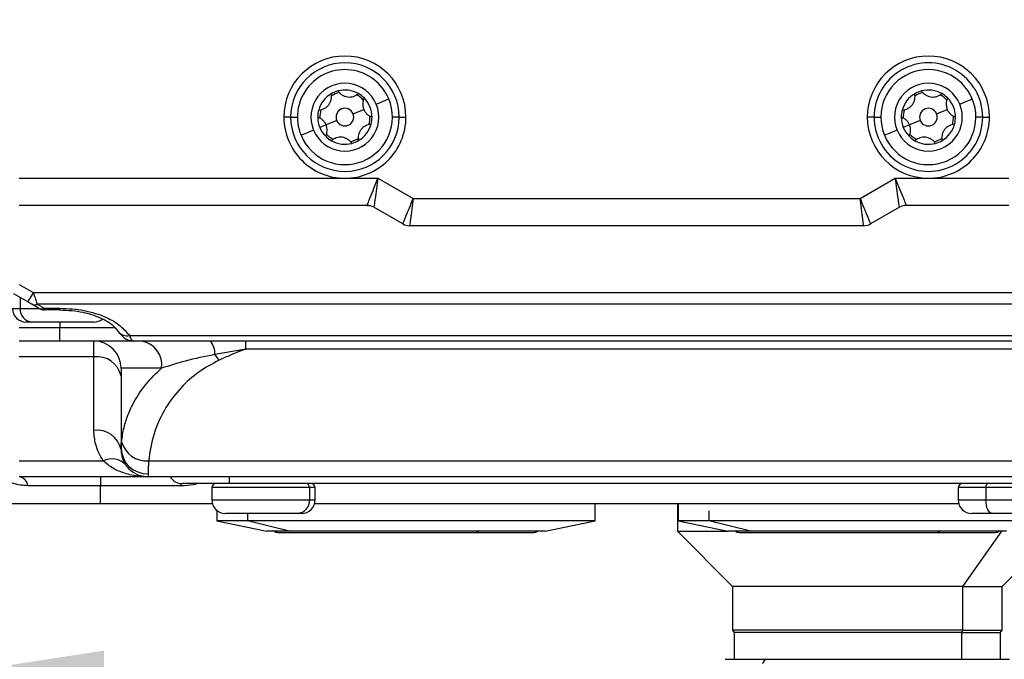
# Model space of a CAD drawing. Header units: millimetres. Extents: x 0 to 699, y 0 to 540.
# Tile 34 of 54: x 297 to 369, y 358 to 405. Entities that reach past the tile are written whole.
import ezdxf

# ---------------------------------------------------------------- set-up
doc = ezdxf.new("R2010")
doc.units = ezdxf.units.MM
doc.header["$LTSCALE"] = 2.5
doc.layers.add('DIMENSIONS', color=140, linetype='Continuous', lineweight=25)
doc.styles.add('SLDTEXTSTYLE0', font='TXT', dxfattribs={"width": 0.7})
doc.dimstyles.new('SLDDIMSTYLE0', dxfattribs={"dimtxt": 5.39502, "dimasz": 8.255, "dimexe": 0, "dimexo": 0.0625, "dimgap": 1.348755, "dimtad": 0, "dimtih": 1, "dimtoh": 1, "dimdec": 1, "dimrnd": 1e-09, "dimzin": 4, "dimdsep": 46, "dimtxsty": 'SLDTEXTSTYLE0', "dimsah": 1, "dimcen": 0.09, "dimadec": 0, "dimazin": 1, "dimtfac": 1, "dimtdec": 1, "dimtofl": 0, "dimtmove": 0, "dimatfit": 3, "dimfxl": 0, "dimfrac": 2, "dimtolj": 1, "dimtzin": 12, "dimarcsym": 0})
doc.dimstyles.new('SLDDIMSTYLE2', dxfattribs={"dimtxt": 5.39502, "dimasz": 8.255, "dimexe": 0, "dimexo": 0.0625, "dimgap": 1.348755, "dimtad": 0, "dimtih": 1, "dimtoh": 1, "dimdec": 1, "dimrnd": 1e-09, "dimzin": 4, "dimdsep": 46, "dimtxsty": 'SLDTEXTSTYLE0', "dimsah": 1, "dimcen": 0.09, "dimadec": 0, "dimazin": 1, "dimtfac": 1, "dimtdec": 1, "dimtmove": 0, "dimatfit": 0, "dimfxl": 0, "dimfrac": 2, "dimtolj": 1, "dimtzin": 12, "dimarcsym": 0})

# ---------------------------------------------------------------- blocks, each defined once
blk = doc.blocks.new('_D_16')
at = {"layer": 'DIMENSIONS'}
for p, q in [((284.674, 395.068), (284.674, 349.729)), ((294.674, 383.43), (294.674, 349.729)), ((246.031, 357.667), (244.219, 357.667)), ((244.219, 357.667), (244.219, 349.092)), ((262.063, 357.667), (263.874, 357.667)), ((263.874, 357.667), (263.874, 349.092)), ((284.674, 357.667), (269.373, 357.667)), ((294.674, 357.667), (310.549, 357.667)), ((244.219, 349.092), (246.031, 349.092)), ((263.874, 349.092), (262.063, 349.092))]:
    blk.add_line(p, q, dxfattribs=at)
for points in [[(284.674, 357.667), (276.419, 358.937), (276.419, 356.397)], [(294.674, 357.667), (302.929, 356.397), (302.929, 358.937)]]:
    blk.add_solid(points, dxfattribs=at)
at = {"layer": 'DIMENSIONS', "char_height": 5.2917, "attachment_point": 1, "style": 'SLDTEXTSTYLE0'}
for s, insert in [('10.0', (246.031, 365.696)), ('0.39', (246.031, 355.914))]:
    blk.add_mtext(s, dxfattribs=dict(at, insert=insert))
blk = doc.blocks.new('_D_17')
at = {"layer": 'DIMENSIONS'}
for p, q in [((293.499, 431.743), (246.109, 431.743)), ((254.047, 431.743), (254.047, 411.839)), ((246.031, 402.057), (244.219, 402.057)), ((244.219, 402.057), (244.219, 393.482)), ((262.063, 402.057), (263.874, 402.057)), ((263.874, 402.057), (263.874, 393.482)), ((244.219, 393.482), (246.031, 393.482)), ((263.874, 393.482), (262.063, 393.482)), ((254.047, 369.743), (254.047, 392.275)), ((299.499, 369.743), (246.109, 369.743))]:
    blk.add_line(p, q, dxfattribs=at)
for points in [[(254.047, 431.743), (252.777, 423.488), (255.317, 423.488)], [(254.047, 369.743), (255.317, 377.998), (252.777, 377.998)]]:
    blk.add_solid(points, dxfattribs=at)
at = {"layer": 'DIMENSIONS', "char_height": 5.2917, "attachment_point": 1, "style": 'SLDTEXTSTYLE0'}
for s, insert in [('62.0', (246.031, 410.086)), ('2.44', (246.031, 400.304))]:
    blk.add_mtext(s, dxfattribs=dict(at, insert=insert))

msp = doc.modelspace()

# ---------------------------------------------------------------- linework, layer by layer
for p, q in [((321.274186, 398.491753), (322.059355, 398.817343)), ((364.274186, 398.491753), (365.059354, 398.817343)), ((316.673762, 398.242773), (316.173763, 398.242773)), ((316.673762, 398.242773), (317.173763, 398.242773)), ((319.288171, 397.668199), (318.826306, 397.476674)), ((320.07334, 397.993789), (319.288171, 397.668199)), ((324.673763, 398.242773), (324.173763, 398.242773)), ((324.673763, 398.242773), (325.173762, 398.242773)), ((359.673763, 398.242773), (359.173762, 398.242773)), ((359.673763, 398.242773), (360.173763, 398.242773)), ((362.28817, 397.668199), (361.826307, 397.476674)), ((363.07334, 397.993789), (362.28817, 397.668199)), ((367.673763, 398.242773), (367.173762, 398.242773)), ((367.673763, 398.242773), (368.173764, 398.242773)), ((296.673764, 393.742771), (320.673763, 393.742771)), ((320.673763, 393.742771), (323.111585, 393.742771)), ((323.111585, 393.742771), (325.709661, 392.242772)), ((358.637865, 392.242772), (361.235942, 393.742771)), ((361.235942, 393.742771), (363.673762, 393.742771)), ((363.673762, 393.742771), (369.602696, 393.742771)), ((325.709661, 392.242772), (358.637865, 392.242772)), ((322.307737, 391.742771), (296.673764, 391.742771)), ((324.941712, 390.376744), (322.807737, 391.608798)), ((361.539787, 391.608798), (359.405815, 390.376744)), ((369.602696, 391.742771), (362.039788, 391.742771)), ((358.905813, 390.242772), (325.441712, 390.242772)), ((296.673764, 385.911831), (297.698633, 385.320121)), ((297.698633, 385.320121), (386.64889, 385.320121)), ((297.298633, 384.627303), (296.273761, 385.219013)), ((296.743669, 384.947711), (296.743669, 384.142773)), ((296.173763, 384.142773), (296.743669, 384.142773)), ((296.743669, 384.142773), (298.121915, 384.142773)), ((298.098636, 384.165422), (297.598635, 384.454095)), ((386.348893, 384.454095), (297.998634, 384.454095)), ((297.998634, 384.454095), (298.498635, 384.165422)), ((298.498635, 384.165422), (299.673763, 384.165422)), ((299.673763, 384.031446), (298.545045, 384.031446)), ((299.673763, 384.165422), (299.673763, 384.031446)), ((297.580839, 383.142771), (297.173762, 383.142771)), ((302.173762, 383.142771), (297.580839, 383.142771)), ((299.673763, 383.142771), (299.673763, 382.742771)), ((296.673764, 382.742771), (299.673763, 382.742771)), ((299.673763, 381.742773), (299.673763, 382.742771)), ((299.673763, 382.742771), (303.737766, 382.742771)), ((299.673763, 381.742773), (296.673764, 381.742773)), ((305.082089, 381.742773), (299.673763, 381.742773)), ((302.173762, 380.571199), (302.173762, 381.742773)), ((304.797239, 382.144695), (379.550286, 382.144695)), ((379.265436, 381.742773), (305.082089, 381.742773)), ((313.366609, 381.156986), (313.366609, 381.742773)), ((313.366609, 381.156986), (311.078315, 380.742771)), ((370.980915, 381.156986), (313.366609, 381.156986)), ((302.173762, 380.571199), (296.673764, 380.571199)), ((302.173762, 375.156985), (302.173762, 380.571199)), ((304.173964, 379.742773), (304.173763, 379.770087)), ((304.173763, 379.770087), (304.173763, 379.742773)), ((304.173763, 379.742773), (304.173763, 373.853711)), ((304.173763, 379.742773), (304.173964, 379.742773)), ((307.16735, 379.742773), (304.173964, 379.742773)), ((304.173763, 373.742772), (304.173763, 373.853711)), ((296.673764, 372.914342), (302.86158, 372.914342)), ((306.205685, 372.914342), (378.14184, 372.914342)), ((306.173763, 371.742768), (296.673764, 371.742768)), ((302.673763, 371.742768), (302.673763, 371.076105)), ((306.173763, 371.964653), (306.173763, 371.742768)), ((378.173762, 371.742768), (306.173763, 371.742768)), ((312.173762, 371.242774), (312.173762, 371.742768)), ((302.673763, 371.076105), (297.314518, 371.076105)), ((308.589355, 371.076105), (302.673763, 371.076105)), ((302.673763, 369.742771), (302.673763, 371.076105)), ((308.589355, 371.246343), (308.589355, 371.076105)), ((312.173762, 371.242774), (308.673763, 371.242774)), ((310.873763, 370.942769), (310.873763, 370.042769)), ((318.065628, 370.942769), (310.873763, 370.942769)), ((372.173765, 371.242774), (312.173762, 371.242774)), ((318.065628, 370.942769), (318.065628, 370.042769)), ((318.473763, 370.942769), (318.065628, 370.942769)), ((318.473763, 370.042769), (318.473763, 370.942769)), ((365.873762, 370.942769), (365.873762, 370.042769)), ((367.912468, 370.942769), (365.873762, 370.942769)), ((367.912468, 370.942769), (367.912468, 370.042769)), ((373.473764, 370.942769), (367.912468, 370.942769)), ((302.673763, 369.742771), (296.673764, 369.742771)), ((310.919824, 369.742771), (302.673763, 369.742771)), ((310.873763, 370.042769), (318.065628, 370.042769)), ((318.065628, 370.042769), (318.473763, 370.042769)), ((365.919825, 369.742771), (318.427702, 369.742771)), ((339.123763, 368.492772), (339.123763, 369.742771)), ((345.173763, 369.742771), (345.173763, 367.742774)), ((345.223763, 369.742771), (345.223763, 368.492772)), ((365.873762, 370.042769), (367.912468, 370.042769)), ((367.912468, 370.042769), (373.473764, 370.042769)), ((311.223763, 369.282839), (311.223763, 368.492772)), ((317.173033, 369.042774), (311.873763, 369.042774)), ((313.495253, 369.042774), (313.495253, 368.492772)), ((317.473763, 369.042774), (317.173033, 369.042774)), ((347.495254, 369.24277), (347.495254, 368.492772)), ((368.375965, 369.042774), (366.873764, 369.042774)), ((372.473762, 369.042774), (368.375965, 369.042774)), ((311.223763, 368.492772), (314.910131, 367.742774)), ((313.495253, 368.492772), (311.223763, 368.492772)), ((339.123763, 368.492772), (313.495253, 368.492772)), ((316.581367, 367.742774), (313.495253, 368.492772)), ((335.437395, 367.742774), (339.123763, 368.492772)), ((345.223763, 368.492772), (348.910131, 367.742774)), ((347.495254, 368.492772), (345.223763, 368.492772)), ((373.123762, 368.492772), (347.495254, 368.492772)), ((350.581367, 367.742774), (347.495254, 368.492772)), ((316.581367, 367.742774), (314.910131, 367.742774)), ((315.723763, 367.642773), (330.342385, 367.642773)), ((335.437395, 367.742774), (316.581367, 367.742774)), ((330.342385, 367.642773), (334.623763, 367.642773)), ((345.173763, 367.742774), (349.248762, 363.667769)), ((345.173763, 367.742774), (348.910131, 367.742774)), ((350.581367, 367.742774), (348.910131, 367.742774)), ((349.723763, 367.642773), (364.342385, 367.642773)), ((369.437394, 367.742774), (350.581367, 367.742774)), ((364.342385, 367.642773), (368.623764, 367.642773)), ((366.206669, 363.667769), (369.094235, 367.742774)), ((369.098765, 363.667769), (373.173763, 367.742774)), ((349.248762, 363.667769), (349.248762, 360.44277)), ((366.206669, 363.667769), (349.248762, 363.667769)), ((366.206669, 360.44277), (366.206669, 363.667769)), ((366.206669, 363.667769), (369.098765, 363.667769)), ((369.098765, 360.44277), (369.098765, 363.667769)), ((349.248762, 360.44277), (349.348764, 360.269566)), ((366.206669, 360.44277), (349.248762, 360.44277)), ((349.348764, 360.269566), (349.348764, 358.292771)), ((366.13581, 360.269566), (349.348764, 360.269566)), ((366.13581, 360.269566), (366.206669, 360.44277)), ((366.13581, 358.292771), (366.13581, 360.269566)), ((366.13581, 360.269566), (368.998763, 360.269566)), ((366.206669, 360.44277), (369.098765, 360.44277)), ((368.998763, 360.269566), (369.098765, 360.44277)), ((368.998763, 358.292771), (368.998763, 360.269566)), ((348.695985, 358.292771), (351.780589, 358.292771)), ((351.780589, 358.292771), (369.651542, 358.292771))]:
    msp.add_line(p, q)
at = {"flags": 128}
for points in [[(322.983083, 399.200392), (323.163293, 399.275122), (323.336579, 399.346979), (323.496279, 399.413203), (323.636257, 399.471251), (323.751135, 399.518886), (323.836496, 399.554284), (323.889062, 399.576084), (323.906811, 399.583442)], [(365.983085, 399.200392), (366.163292, 399.275122), (366.336577, 399.346979), (366.496281, 399.413203), (366.636258, 399.471251), (366.751135, 399.518886), (366.836496, 399.554284), (366.88906, 399.576084), (366.906811, 399.583442)], [(318.364443, 397.28515), (318.184232, 397.210421), (318.010948, 397.138563), (317.851247, 397.072339), (317.711268, 397.014291), (317.596391, 396.966656), (317.511029, 396.931258), (317.458465, 396.909462), (317.440715, 396.902101)], [(361.364444, 397.28515), (361.184233, 397.210421), (361.010947, 397.138563), (360.851248, 397.072339), (360.711268, 397.014291), (360.596391, 396.966656), (360.51103, 396.931258), (360.458464, 396.909462), (360.440715, 396.902101)], [(297.698633, 385.320121), (297.620599, 385.18496), (297.54556, 385.054992), (297.476404, 384.935213), (297.41579, 384.830223), (297.366046, 384.744064), (297.329084, 384.680038), (297.306319, 384.640613), (297.298633, 384.627303)], [(297.598635, 384.454095), (297.536858, 384.489761), (297.452208, 384.538633), (297.298633, 384.627303)], [(367.912468, 370.942769), (367.915139, 371.001301), (367.923052, 371.057575), (367.935904, 371.109446), (367.953197, 371.154902), (367.974267, 371.192214), (367.998306, 371.219938), (368.024391, 371.237007), (368.051519, 371.242774)], [(368.375965, 369.042774), (368.285541, 369.061989), (368.198593, 369.118889), (368.118462, 369.211299), (368.048225, 369.335664), (367.99058, 369.487201), (367.947751, 369.660085), (367.921376, 369.847683), (367.912468, 370.042769)]]:
    msp.add_lwpolyline(points, dxfattribs=at)
for centre, radius, start, end in [((320.673763, 398.242772), 4.5, 0.00000649, 179.99999351), ((363.673763, 398.242772), 4.500001, 0.00001555, 179.99998445), ((320.673763, 398.242772), 4.000001, 0.00001161, 179.99998839), ((363.673763, 398.242773), 4, 359.99999817, 180.00000183), ((320.673763, 398.242771), 3.499999, 22.52265904, 202.52266248), ((363.673763, 398.242771), 3.5, 22.52266608, 202.52264959), ((320.673763, 398.242772), 2.499999, 22.52262503, 202.52266928), ((363.673764, 398.242772), 2.5, 22.52262671, 202.52265942), ((320.673775, 398.242762), 2.000014, 120.19118804, 164.85417182), ((320.67384, 398.242592), 2.000194, 104.85511801, 120.19034233), ((320.673747, 398.242796), 1.849971, 102.87536773, 122.16962593), ((320.67376, 398.242752), 2.000019, 60.19123658, 104.85407191), ((320.673757, 398.242765), 1.850009, 42.87569984, 62.16961434), ((320.67369, 398.242682), 2.000115, 44.85463589, 60.19048201), ((363.673775, 398.242762), 2.000014, 120.19118804, 164.85417182), ((363.673849, 398.242567), 2.00022, 104.85516828, 120.19021546), ((363.673747, 398.242796), 1.849971, 102.87536773, 122.16962593), ((363.67376, 398.242755), 2.000016, 60.19120999, 104.85408936), ((363.673769, 398.242776), 1.849994, 42.87565966, 62.16975925), ((363.673748, 398.242763), 2.000015, 44.85420114, 60.19079511), ((320.673763, 398.242771), 3.499999, 202.52266488, 22.52265664), ((320.673763, 398.24277), 2.499999, 202.52262503, 22.52266928), ((320.673755, 398.242768), 2.000008, 0.19117733, 44.85421111), ((363.673763, 398.242772), 3.5, 202.52266608, 22.52264959), ((363.673764, 398.242771), 2.5, 202.52264307, 22.52264307), ((363.67377, 398.242773), 1.999993, 0.19102759, 44.85442572), ((320.673742, 398.242776), 1.999978, 164.85430749, 180.19113102), ((320.673768, 398.24277), 1.850005, 162.87569228, 182.16957884), ((320.673764, 398.24277), 0.65, 22.52275459, 202.52255854), ((320.673763, 398.242772), 0.65, 202.52275459, 22.52255854), ((363.67369, 398.242787), 1.999926, 164.85420752, 180.19142923), ((363.673768, 398.24277), 1.850005, 162.87569228, 182.16957884), ((363.673763, 398.242771), 0.649999, 22.52271668, 202.52262791), ((363.673763, 398.242772), 0.649999, 202.52277957, 22.52256501), ((320.673761, 398.242769), 4.499998, 179.99995262, 270.00002367), ((320.673763, 398.242774), 4.000001, 180.00001161, 359.99998839), ((320.673739, 398.242766), 1.999976, 180.19082325, 202.52274815), ((320.673765, 398.242769), 4.499998, 269.99997633, 0.00004738), ((320.673755, 398.242775), 2.000008, 300.19115415, 344.85426144), ((320.673758, 398.242772), 1.850005, 342.87569228, 2.16957884), ((320.67378, 398.24277), 1.999983, 344.85422131, 0.19112304), ((363.673764, 398.242772), 4.500001, 179.9999931, 269.99998318), ((363.673763, 398.242773), 4, 179.99999817, 0.00000183), ((363.67374, 398.242766), 1.999976, 180.19082325, 202.52274815), ((363.673766, 398.242769), 4.499998, 269.99995262, 0.00004738), ((363.673757, 398.242777), 2.000008, 300.19104128, 344.85420713), ((363.673822, 398.242769), 1.849942, 342.87518647, 2.16974333), ((363.673782, 398.242763), 1.999981, 344.85441608, 0.19132475), ((320.673715, 398.24274), 1.999943, 202.52232337, 224.85464005), ((320.67378, 398.242789), 1.850025, 222.87574002, 242.16946944), ((363.673731, 398.242748), 1.999961, 202.52237221, 224.85447657), ((363.67378, 398.242789), 1.850025, 222.87574002, 242.16946944), ((320.673798, 398.24281), 2.000052, 224.85439367, 240.19072424), ((320.673766, 398.242791), 2.000019, 240.19123658, 284.85407191), ((320.673773, 398.242763), 1.849989, 282.87541355, 302.16951418), ((320.673686, 398.24295), 2.000194, 284.85511801, 300.19034233), ((363.673819, 398.242841), 2.000089, 224.85458619, 240.19065337), ((363.673766, 398.242788), 2.000016, 240.19120999, 284.85408936), ((363.67376, 398.242793), 1.850021, 282.87562958, 302.16936407), ((363.673694, 398.242925), 2.000168, 284.85506773, 300.19046919), ((322.307727, 390.742717), 1.000054, 60.00104952, 89.99937882), ((362.039802, 390.742704), 1.000067, 90.00077763, 119.99874067), ((325.441723, 391.242825), 1.000054, 240.00104952, 269.99937882), ((358.905804, 391.242825), 1.000054, 270.00056782, 299.99895048), ((297.173764, 384.142772), 1.000001, 179.99993872, 269.99984783), ((297.670179, 384.06799), 0.929523, 175.38539814, 264.4845782), ((297.798634, 384.848297), 0.442035, 243.09887233, 296.90112767), ((298.298635, 384.55959), 0.442005, 243.09688991, 296.90311009), ((302.173752, 384.1428), 1.000029, 270.00058549, 308.27679925), ((304.617161, 382.931662), 0.807308, 216.5628316, 282.88876032), ((302.173761, 379.742771), 2.000002, 0.00004545, 89.99995455), ((305.082446, 382.71282), 0.970047, 245.39178637, 269.97889123), ((305.388615, 379.977885), 1.794206, 352.4703362, 79.62807532), ((309.78042, 380.874946), 1.304607, 354.18513896, 41.69777182), ((302.423762, 378.80343), 1.785359, 11.42180474, 98.04943364), ((313.970934, 382.670265), 3.475986, 213.67746288, 222.35187407), ((302.423764, 373.389219), 1.785356, 11.42172737, 98.04951101), ((306.119834, 373.910816), 1.946909, 181.68078425, 271.58727457), ((306.173765, 373.74277), 2.000002, 179.99993872, 269.99995455), ((306.067808, 374.83135), 1.92196, 195.16521526, 274.11379929), ((303.491734, 371.64896), 1.413607, 43.46809133, 116.47310925), ((296.560945, 370.993076), 0.758133, 6.28750512, 81.44190336), ((308.673751, 372.242761), 0.999987, 209.99998978, 270.00066524), ((311.17377, 370.942766), 0.300008, 90.00160964, 179.99945757), ((317.780765, 370.958015), 0.285271, 356.93640129, 86.56672064), ((318.173756, 370.942768), 0.300006, 0.00023879, 89.998694), ((366.17377, 370.942766), 0.300008, 90.0012539, 179.99945757), ((311.873757, 370.042769), 0.999995, 180.00000124, 270.00031893), ((317.11611, 369.991946), 0.950877, 273.4319801, 3.06380374), ((317.47377, 370.042767), 0.999993, 269.99958998, 0.00008985), ((366.873757, 370.042769), 0.999995, 180.00000124, 270.00042565), ((315.723771, 368.042791), 0.400018, 228.59098782, 269.99883075), ((330.319305, 367.830872), 0.18951, 276.9953948, 332.29818525), ((334.623783, 368.042714), 0.399941, 269.99710013, 311.41316468), ((349.723771, 368.042791), 0.400018, 228.59098782, 269.99883075), ((364.319304, 367.830875), 0.189513, 276.99549717, 332.29765173), ((368.623782, 368.042717), 0.399944, 269.99743261, 311.41301563), ((351.829135, 357.913105), 0.382757, 97.28662525, 171.53208726)]:
    msp.add_arc(centre, radius, start, end)
for points, knots in [([(318.743233, 398.765319), (318.815133, 398.773605), (318.953894, 398.789596), (319.152607, 398.869612), (319.332967, 398.988049), (319.489366, 399.148907), (319.604777, 399.341778), (319.673292, 399.547431), (319.699301, 399.760996), (319.678681, 399.899631), (319.667994, 399.971479)], [0, 0, 0, 0, 0.125512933, 0.242231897, 0.369069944, 0.498921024, 0.629383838, 0.756938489, 0.874031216, 1, 1, 1, 1]), ([(320.161039, 400.175934), (320.204164, 400.11781), (320.287393, 400.005634), (320.456045, 399.873552), (320.648794, 399.776572), (320.866302, 399.721558), (321.091038, 399.718047), (321.303397, 399.761535), (321.501354, 399.845793), (321.611104, 399.932968), (321.667983, 399.978147)], [0, 0, 0, 0, 0.125513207, 0.2422318, 0.369069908, 0.49892239, 0.629384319, 0.75693859, 0.874031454, 1, 1, 1, 1]), ([(361.743233, 398.765319), (361.815132, 398.773605), (361.953894, 398.789596), (362.152607, 398.869612), (362.332966, 398.988049), (362.489367, 399.148906), (362.604776, 399.341779), (362.673293, 399.547431), (362.6993, 399.760996), (362.67868, 399.899631), (362.667993, 399.971479)], [0, 0, 0, 0, 0.125512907, 0.242231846, 0.369069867, 0.498921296, 0.629383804, 0.7569386, 0.874031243, 1, 1, 1, 1]), ([(363.161039, 400.175934), (363.204164, 400.11781), (363.287392, 400.005634), (363.456045, 399.873553), (363.648794, 399.776572), (363.866302, 399.721558), (364.091038, 399.718047), (364.303397, 399.761535), (364.501355, 399.845792), (364.611104, 399.932968), (364.667983, 399.978147)], [0, 0, 0, 0, 0.125512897, 0.242231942, 0.369069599, 0.498922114, 0.629384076, 0.756938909, 0.874032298, 1, 1, 1, 1]), ([(322.091568, 399.653384), (322.062693, 399.586806), (322.006968, 399.45832), (321.977636, 399.246), (321.98768, 399.029038), (322.035276, 398.88846), (322.059355, 398.817343)], [0, 0, 0, 0, 0.251570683, 0.485491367, 0.739714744, 1, 1, 1, 1]), ([(365.091567, 399.653384), (365.062692, 399.586806), (365.00697, 399.45832), (364.977635, 399.246), (364.98768, 399.029038), (365.035276, 398.88846), (365.059354, 398.817343)], [0, 0, 0, 0, 0.251570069, 0.485491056, 0.739714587, 1, 1, 1, 1]), ([(322.059355, 398.817343), (322.092734, 398.750066), (322.158744, 398.617025), (322.305086, 398.456479), (322.476102, 398.327318), (322.606287, 398.276024), (322.673752, 398.249441)], [0, 0, 0, 0, 0.260380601, 0.514908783, 0.748612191, 1, 1, 1, 1]), ([(365.059354, 398.817343), (365.092733, 398.750066), (365.158742, 398.617024), (365.305087, 398.45648), (365.476102, 398.327318), (365.606286, 398.276023), (365.673751, 398.249441)], [0, 0, 0, 0, 0.260380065, 0.514909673, 0.748612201, 1, 1, 1, 1]), ([(319.288171, 397.668199), (319.254791, 397.735476), (319.188782, 397.868517), (319.04244, 398.029064), (318.871423, 398.158224), (318.741239, 398.209521), (318.673774, 398.236105)], [0, 0, 0, 0, 0.2603803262, 0.514907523, 0.7486106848, 1, 1, 1, 1]), ([(319.255958, 396.832158), (319.284833, 396.898737), (319.340556, 397.027222), (319.36989, 397.239542), (319.359846, 397.456504), (319.312249, 397.597082), (319.288171, 397.668199)], [0, 0, 0, 0, 0.25157028, 0.485491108, 0.739714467, 1, 1, 1, 1]), ([(322.604292, 397.720223), (322.532393, 397.711937), (322.393631, 397.695946), (322.194918, 397.61593), (322.014559, 397.497493), (321.858159, 397.336636), (321.74275, 397.143764), (321.674234, 396.938111), (321.648224, 396.724546), (321.668845, 396.585912), (321.679532, 396.514063)], [0, 0, 0, 0, 0.125512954, 0.242231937, 0.369070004, 0.498921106, 0.629383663, 0.756938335, 0.874031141, 1, 1, 1, 1]), ([(362.28817, 397.668199), (362.254791, 397.735476), (362.188782, 397.868517), (362.04244, 398.029063), (361.871424, 398.158224), (361.74124, 398.209521), (361.673775, 398.236105)], [0, 0, 0, 0, 0.2603799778, 0.514908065, 0.7486105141, 1, 1, 1, 1]), ([(362.255958, 396.832158), (362.284833, 396.898737), (362.340557, 397.027222), (362.369891, 397.239542), (362.359847, 397.456504), (362.312249, 397.597082), (362.28817, 397.668199)], [0, 0, 0, 0, 0.251570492, 0.485491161, 0.739714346, 1, 1, 1, 1]), ([(365.604293, 397.720223), (365.532394, 397.711937), (365.393633, 397.695946), (365.19492, 397.61593), (365.01456, 397.497493), (364.85816, 397.336635), (364.742748, 397.143765), (364.674233, 396.938111), (364.648227, 396.724546), (364.668845, 396.585912), (364.679531, 396.514063)], [0, 0, 0, 0, 0.125512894, 0.242231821, 0.369069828, 0.498921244, 0.629384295, 0.756938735, 0.874031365, 1, 1, 1, 1]), ([(321.186487, 396.309608), (321.143362, 396.367732), (321.060134, 396.479908), (320.89148, 396.61199), (320.698732, 396.70897), (320.481224, 396.763982), (320.256488, 396.767502), (320.04413, 396.724006), (319.846172, 396.63975), (319.736422, 396.552574), (319.679543, 396.507395)], [0, 0, 0, 0, 0.125513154, 0.242232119, 0.369070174, 0.498922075, 0.629383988, 0.756938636, 0.874031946, 1, 1, 1, 1]), ([(364.186487, 396.309608), (364.143362, 396.367732), (364.060134, 396.479909), (363.891481, 396.61199), (363.698732, 396.70897), (363.481224, 396.763983), (363.256488, 396.767501), (363.04413, 396.724006), (362.846172, 396.63975), (362.736422, 396.552574), (362.679544, 396.507395)], [0, 0, 0, 0, 0.125512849, 0.242231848, 0.369070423, 0.498921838, 0.629383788, 0.756939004, 0.874032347, 1, 1, 1, 1]), ([(322.307737, 391.742771), (322.312443, 391.754435), (322.331319, 391.801218), (322.374498, 391.909069), (322.448508, 392.092573), (322.59873, 392.467149), (322.823533, 393.025952), (323.012971, 393.497369), (323.111585, 393.742771)], [0, 0, 0, 0, 0.01750548, 0.070212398, 0.161688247, 0.292893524, 0.63190586, 1, 1, 1, 1]), ([(323.111585, 393.742771), (323.074286, 393.480939), (323.002635, 392.977962), (322.91792, 392.38163), (322.860729, 391.982125), (322.83307, 391.786204), (322.816542, 391.671205), (322.809495, 391.621254), (322.807737, 391.608798)], [0, 0, 0, 0, 0.368094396, 0.70710707, 0.838302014, 0.92978939, 0.982493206, 1, 1, 1, 1]), ([(361.235942, 393.742771), (361.334555, 393.497369), (361.523992, 393.025951), (361.748792, 392.467156), (361.899016, 392.09258), (361.973022, 391.909076), (362.016211, 391.801221), (362.035083, 391.754436), (362.039788, 391.742771)], [0, 0, 0, 0, 0.368093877, 0.707106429, 0.838300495, 0.929787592, 0.982493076, 1, 1, 1, 1]), ([(361.539787, 391.608798), (361.538031, 391.621252), (361.530988, 391.671204), (361.514455, 391.786194), (361.486799, 391.982118), (361.429607, 392.381622), (361.344892, 392.977962), (361.273241, 393.480939), (361.235942, 393.742771)], [0, 0, 0, 0, 0.0175049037, 0.0702105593, 0.1616874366, 0.2928928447, 0.6319055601, 1, 1, 1, 1]), ([(324.941712, 390.376744), (324.960037, 390.421629), (325.001754, 390.523809), (325.077038, 390.705865), (325.171924, 390.935988), (325.291533, 391.227036), (325.472691, 391.6668), (325.615458, 392.013804), (325.709661, 392.242772)], [0, 0, 0, 0, 0.0720775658, 0.164085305, 0.292894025, 0.4421467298, 0.6319046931, 1, 1, 1, 1]), ([(325.709661, 392.242772), (325.67676, 391.997379), (325.6269, 391.625493), (325.563907, 391.154067), (325.521963, 390.84221), (325.489078, 390.595464), (325.463243, 390.400158), (325.448283, 390.290806), (325.441712, 390.242772)], [0, 0, 0, 0, 0.368093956, 0.557836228, 0.707106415, 0.835911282, 0.927921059, 1, 1, 1, 1]), ([(358.637865, 392.242772), (358.732069, 392.013804), (358.874832, 391.666812), (359.055988, 391.227046), (359.175596, 390.936002), (359.270486, 390.705869), (359.345766, 390.523811), (359.387487, 390.42163), (359.405815, 390.376744)], [0, 0, 0, 0, 0.36809542, 0.557835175, 0.707105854, 0.835910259, 0.927919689, 1, 1, 1, 1]), ([(358.905813, 390.242772), (358.899242, 390.290804), (358.884283, 390.400153), (358.858448, 390.595459), (358.825564, 390.842196), (358.783621, 391.154056), (358.720627, 391.625482), (358.670765, 391.997379), (358.637865, 392.242772)], [0, 0, 0, 0, 0.072075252, 0.164085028, 0.292893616, 0.442146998, 0.631906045, 1, 1, 1, 1]), ([(322.307737, 391.742771), (322.331816, 391.74273), (322.367085, 391.742669), (322.412325, 391.741158), (322.437873, 391.739346), (322.45421, 391.737371), (322.462497, 391.736107), (322.468178, 391.735107), (322.473472, 391.734049), (322.479732, 391.732612), (322.488165, 391.730251), (322.496372, 391.7274), (322.501195, 391.724422), (322.502482, 391.723627)], [0, 0, 0, 0, 0.366335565, 0.536578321, 0.688643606, 0.755835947, 0.786905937, 0.816182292, 0.843587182, 0.869051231, 0.913859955, 0.977011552, 1, 1, 1, 1]), ([(297.698633, 385.320121), (297.733003, 385.220104), (297.790328, 385.053295), (297.873768, 384.815219), (297.938736, 384.62633), (297.981149, 384.504373), (297.998634, 384.454095)], [0, 0, 0, 0, 0.3461714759, 0.5773519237, 0.8257579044, 1, 1, 1, 1]), ([(298.098636, 384.165422), (298.134862, 384.147151), (298.189449, 384.11962), (298.26616, 384.092246), (298.323878, 384.073393), (298.381022, 384.057261), (298.453941, 384.038918), (298.509088, 384.034395), (298.545045, 384.031446)], [0, 0, 0, 0, 0.2590039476, 0.3902794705, 0.520173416, 0.6471351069, 0.7699315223, 1, 1, 1, 1]), ([(298.498635, 384.165422), (298.510203, 384.131846), (298.525598, 384.087161), (298.541173, 384.042539), (298.545045, 384.031446)], [0, 0, 0, 0, 0.751410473, 1, 1, 1, 1]), ([(299.673763, 384.165422), (300.270497, 384.134251), (301.446526, 384.07282), (302.953717, 383.591139), (304.1121, 382.951553), (304.583814, 382.396036), (304.797239, 382.144695)], [0, 0, 0, 0, 0.313809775, 0.618448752, 0.827368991, 1, 1, 1, 1]), ([(299.673763, 384.031495), (299.969467, 384.022767), (300.533668, 384.006116), (301.535123, 383.849389), (302.536311, 383.542592), (303.444963, 383.058574), (303.814605, 382.629938), (303.967294, 382.45288)], [0, 0, 0, 0, 0.187919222, 0.358548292, 0.642435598, 0.852299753, 1, 1, 1, 1]), ([(304.119787, 382.291795), (304.215729, 382.172362), (304.382045, 381.965325), (304.724437, 381.790594), (304.945494, 381.763098), (305.055707, 381.749389)], [0, 0, 0, 0, 0.406038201, 0.703868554, 1, 1, 1, 1]), ([(304.797239, 382.144695), (304.840364, 382.035737), (304.903637, 381.875873), (305.038988, 381.77492), (305.082089, 381.742773)], [0, 0, 0, 0, 0.681561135, 1, 1, 1, 1]), ([(313.366609, 381.156986), (312.994138, 381.011326), (312.332001, 380.752389), (311.685104, 380.457543), (311.402106, 380.328556)], [0, 0, 0, 0, 0.562529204, 1, 1, 1, 1]), ([(311.402106, 380.328556), (310.892502, 380.05792), (309.856299, 379.507623), (308.526014, 378.308343), (307.375941, 376.786373), (306.515714, 374.963364), (306.307829, 373.589426), (306.205685, 372.914342)], [0, 0, 0, 0, 0.1822752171, 0.3706290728, 0.5615561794, 0.784570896, 1, 1, 1, 1]), ([(311.078315, 380.742771), (310.350894, 380.598386), (309.028822, 380.33597), (307.744861, 379.926809), (307.16735, 379.742773)], [0, 0, 0, 0, 0.550211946, 1, 1, 1, 1]), ([(304.21278, 374.328559), (304.263613, 374.678509), (304.36218, 375.357063), (304.683214, 376.334022), (305.194839, 377.426863), (305.988878, 378.61836), (306.772061, 379.365617), (307.16735, 379.742773)], [0, 0, 0, 0, 0.167835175, 0.325432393, 0.486588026, 0.740870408, 1, 1, 1, 1]), ([(302.86158, 372.914342), (302.642352, 373.306888), (302.250875, 374.007863), (302.197325, 374.805865), (302.173762, 375.156985)], [0, 0, 0, 0, 0.5600007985, 1, 1, 1, 1]), ([(304.173763, 373.853711), (304.176814, 373.916995), (304.184466, 374.075695), (304.202149, 374.233613), (304.21278, 374.328559)], [0, 0, 0, 0, 0.398768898, 1, 1, 1, 1]), ([(306.173763, 371.742768), (305.954008, 371.74968), (305.550672, 371.762366), (304.964944, 371.858236), (304.315744, 372.030628), (303.569691, 372.332313), (303.099188, 372.719041), (302.86158, 372.914342)], [0, 0, 0, 0, 0.183410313, 0.336630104, 0.494112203, 0.74452238, 1, 1, 1, 1]), ([(306.205685, 372.914342), (306.196648, 372.712931), (306.182448, 372.39648), (306.176079, 372.079783), (306.173763, 371.964653)], [0, 0, 0, 0, 0.636466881, 1, 1, 1, 1]), ([(297.314518, 371.076105), (296.926236, 371.105902), (296.212506, 371.160674), (295.622051, 371.560468), (295.352814, 371.742768)], [0, 0, 0, 0, 0.544016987, 1, 1, 1, 1]), ([(309.853484, 371.242774), (309.744917, 371.211973), (309.334055, 371.095409), (308.905021, 371.084287), (308.589355, 371.076105)], [0, 0, 0, 0, 0.264241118, 1, 1, 1, 1])]:
    msp.add_open_spline(points, degree=3, knots=knots)

# ---------------------------------------------------------------- dimensions: what is measured, and where the dimension line sits
at = {"layer": 'DIMENSIONS'}
dim = msp.add_linear_dim(base=(254.046641, 431.742771), p1=(302.673763, 369.742771), p2=(296.673763, 431.742771), angle=90, dimstyle='SLDDIMSTYLE0', dxfattribs=at)
dim.commit()
dim.dimension.update_dxf_attribs({"geometry": '_D_17', "text_midpoint": (254.046641, 402.056781), "dimtype": 160})
dim = msp.add_linear_dim(base=(284.673763, 357.666879), p1=(294.673763, 386.604652), p2=(284.673763, 398.242771), dimstyle='SLDDIMSTYLE2', dxfattribs=at)
dim.commit()
dim.dimension.update_dxf_attribs({"geometry": '_D_16', "text_midpoint": (254.046641, 357.666879), "dimtype": 160})

doc.saveas('drawing.dxf')
